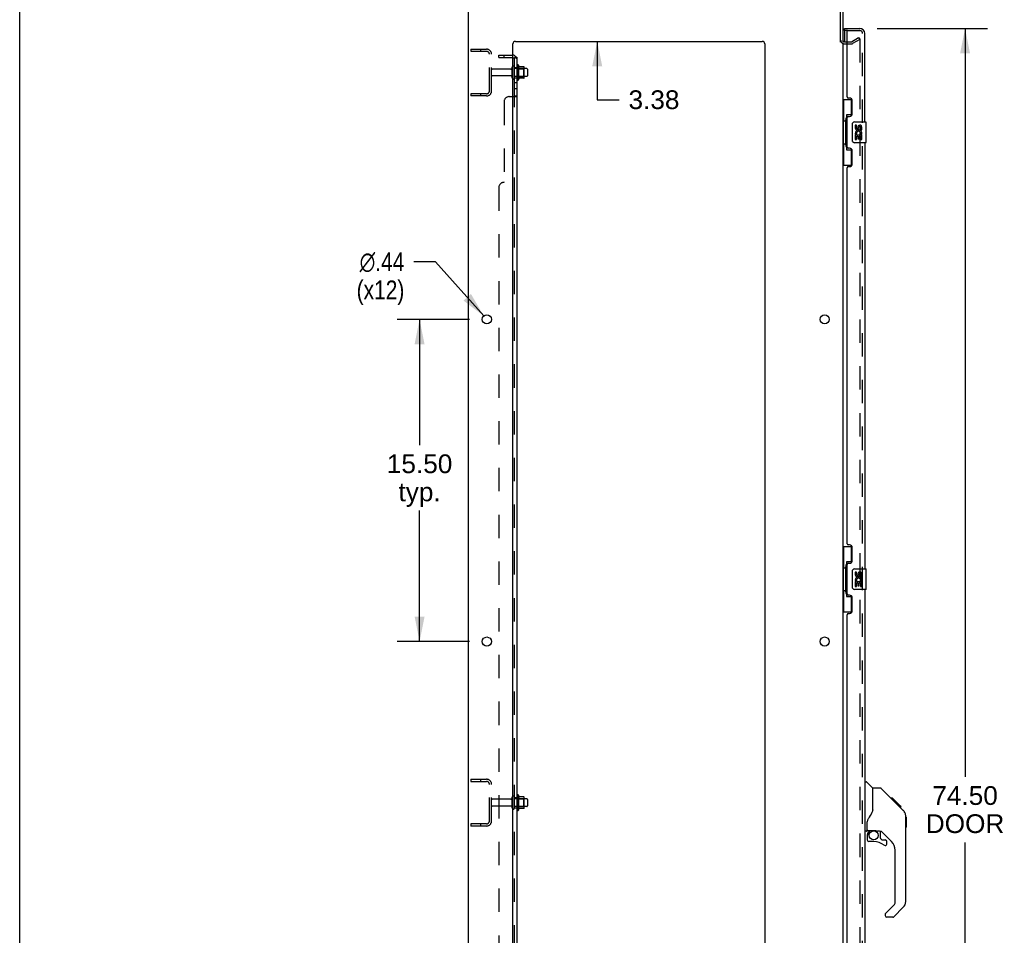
# Model space of a CAD drawing. Header units: inches. Extents: x 0 to 204, y 0 to 132.
# Tile 2 of 118: x 0 to 47, y 43 to 87. Entities that reach past the tile are written whole.
import ezdxf

# ---------------------------------------------------------------- set-up
doc = ezdxf.new("R2010")
doc.units = ezdxf.units.IN
doc.header["$LTSCALE"] = 11.243375
doc.header["$MEASUREMENT"] = 0
doc.linetypes.add('HIDDEN', pattern=[0.2, 0.1, -0.1])
doc.layers.get('0').update_dxf_attribs({"linetype": 'CONTINUOUS'})
for name, color, linetype in [('DEFAULT_2', 8, 'HIDDEN'), ('DIMENSIONS', 7, 'CONTINUOUS'), ('DOOR_ASSEMBLY', 7, 'CONTINUOUS'), ('SUBPANEL', 7, 'CONTINUOUS')]:
    doc.layers.add(name, color=color, linetype=linetype)
doc.styles.get("Standard").update_dxf_attribs({"font": 'arial.ttf'})
doc.styles.add('TEXTSTYLE_1', font='gdt', dxfattribs={"width": 0.8})
doc.dimstyles.new('DIMSTYLE_1', dxfattribs={"dimtxt": 0.901875, "dimasz": 1.2025, "dimexe": 0.09, "dimexo": 0.07, "dimgap": 0.0375, "dimtad": 0, "dimtih": 1, "dimtoh": 1, "dimzin": 4, "dimdsep": 46, "dimtxsty": 'Standard', "dimblk": '_FILLED', "dimblk1": '_FILLED', "dimblk2": '_FILLED', "dimcen": 0.09, "dimadec": 3, "dimazin": 1, "dimtfac": 1, "dimtdec": 3, "dimtofl": 0, "dimtmove": 0, "dimatfit": 3, "dimldrblk": '_FILLED', "dimfxl": 0, "dimtolj": 1, "dimtzin": 4, "dimarcsym": 0})
doc.dimstyles.new('DIMSTYLE_2', dxfattribs={"dimtxt": 0.901875, "dimasz": 1.2025, "dimexe": 0.09, "dimexo": 0.07, "dimgap": 0.09, "dimtad": 0, "dimtih": 1, "dimtoh": 1, "dimzin": 4, "dimdsep": 46, "dimtxsty": 'Standard', "dimblk": '_FILLED', "dimblk1": '_FILLED', "dimblk2": '_FILLED', "dimcen": 0.09, "dimadec": 3, "dimazin": 1, "dimtfac": 1, "dimtdec": 3, "dimtofl": 0, "dimtmove": 0, "dimatfit": 1, "dimldrblk": '_FILLED', "dimfxl": 0, "dimtolj": 1, "dimtzin": 4, "dimarcsym": 0})

# ---------------------------------------------------------------- blocks, each defined once
blk = doc.blocks.new('_FILLED')
at = {"color": 0, "linetype": 'ByBlock'}
blk.add_solid([(0, 0), (-1, 0.2), (-1, -0.2)], dxfattribs=at)
blk = doc.blocks.new('*D9')
at = {"layer": 'DIMENSIONS', "color": 2, "linetype": 'Continuous'}
for p, q in [((41.253, 86.71), (46.564, 86.71)), ((45.482, 86.71), (45.482, 50.703)), ((45.482, 12.21), (45.482, 47.546)), ((41.253, 12.21), (46.564, 12.21))]:
    blk.add_line(p, q, dxfattribs=at)
at = {"layer": 'DIMENSIONS', "color": 2, "linetype": 'Continuous', "xscale": 1.2025, "yscale": 1.2025, "zscale": 1.2025}
for p, rotation in [((45.482, 86.71), 90), ((45.482, 12.21), 270)]:
    blk.add_blockref('_FILLED', p, dxfattribs=dict(at, rotation=rotation))
at = {"layer": 'DIMENSIONS', "color": 2, "linetype": 'Continuous', "insert": (45.482, 50.252), "char_height": 0.9019, "width": 3.77513, "attachment_point": 2, "line_spacing_factor": 0.9}
blk.add_mtext('74.50\\PDOOR', dxfattribs=at)
blk = doc.blocks.new('*D16')
at = {"layer": 'DIMENSIONS', "color": 2, "linetype": 'Continuous'}
for p, q in [((21.633, 72.71), (18.157, 72.71)), ((19.239, 72.71), (19.239, 66.664)), ((19.239, 57.21), (19.239, 63.507)), ((21.633, 57.21), (18.157, 57.21))]:
    blk.add_line(p, q, dxfattribs=at)
at = {"layer": 'DIMENSIONS', "color": 2, "linetype": 'Continuous', "xscale": 1.2025, "yscale": 1.2025, "zscale": 1.2025}
for p, rotation in [((19.239, 72.71), 90), ((19.239, 57.21), 270)]:
    blk.add_blockref('_FILLED', p, dxfattribs=dict(at, rotation=rotation))
at = {"layer": 'DIMENSIONS', "color": 2, "linetype": 'Continuous', "insert": (19.239, 66.213), "char_height": 0.9019, "width": 3.15153, "attachment_point": 2, "line_spacing_factor": 0.9}
blk.add_mtext('15.50\\Ptyp.', dxfattribs=at)
blk = doc.blocks.new('*D17')
at = {"layer": 'DIMENSIONS', "color": 2, "linetype": 'Continuous'}
for p, q in [((20.009, 75.483), (18.957, 75.483)), ((22.329, 72.873), (20.009, 75.483))]:
    blk.add_line(p, q, dxfattribs=at)
at = {"layer": 'DIMENSIONS', "color": 2, "linetype": 'Continuous', "xscale": 1.2025, "yscale": 1.2025, "zscale": 1.2025, "rotation": 311.6388575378}
blk.add_blockref('_FILLED', (22.329, 72.873), dxfattribs=at)
at = {"layer": 'DIMENSIONS', "color": 2, "linetype": 'Continuous', "insert": (18.506, 75.934), "char_height": 0.90187, "width": 2.95261, "attachment_point": 3, "line_spacing_factor": 0.9, "style": 'TEXTSTYLE_1'}
blk.add_mtext('{\\fgdt;n}\\fArial;.44\\P(x12)', dxfattribs=at)
blk = doc.blocks.new('*D18')
at = {"layer": 'DIMENSIONS', "color": 2, "linetype": 'Continuous'}
for p, q in [((27.786, 89.46), (27.786, 91.865)), ((27.786, 86.085), (27.786, 83.278)), ((27.786, 83.278), (28.838, 83.278))]:
    blk.add_line(p, q, dxfattribs=at)
at = {"layer": 'DIMENSIONS', "color": 2, "linetype": 'Continuous', "xscale": 1.2025, "yscale": 1.2025, "zscale": 1.2025}
for p, rotation in [((27.786, 89.46), 270), ((27.786, 86.085), 90)]:
    blk.add_blockref('_FILLED', p, dxfattribs=dict(at, rotation=rotation))
at = {"layer": 'DIMENSIONS', "color": 2, "linetype": 'Continuous', "insert": (29.289, 83.729), "char_height": 0.9019, "width": 2.45082, "attachment_point": 1, "line_spacing_factor": 0.9}
blk.add_mtext('3.38', dxfattribs=at)

msp = doc.modelspace()

# ---------------------------------------------------------------- linework, layer by layer
at = {"color": 7, "linetype": 'Continuous'}
for p, q in [((0, 0), (0, 132.275)), ((23.999, 84.94), (23.999, 84.229)), ((24.254, 84.862), (24.026, 84.862)), ((24.265, 84.329), (24.265, 84.84)), ((24.399, 84.772), (24.265, 84.772)), ((24.399, 84.397), (24.265, 84.397)), ((24.429, 84.742), (24.429, 84.427)), ((24.254, 84.307), (24.026, 84.307)), ((23.999, 49.815), (23.999, 49.104)), ((24.254, 49.737), (24.026, 49.737)), ((24.265, 49.204), (24.265, 49.715)), ((24.399, 49.647), (24.265, 49.647)), ((24.399, 49.272), (24.265, 49.272)), ((24.429, 49.617), (24.429, 49.302)), ((24.254, 49.182), (24.026, 49.182))]:
    msp.add_line(p, q, dxfattribs=at)
at = {"color": 3, "linetype": 'Continuous'}
for p, q in [((21.6, 9.564), (21.6, 89.356)), ((39.496, 86.042), (39.496, 89.266)), ((39.6, 89.271), (39.6, 86.043)), ((23.725, 11.585), (23.725, 85.96)), ((23.85, 86.085), (35.725, 86.085)), ((35.85, 85.96), (35.85, 11.585)), ((39.6, 86.012), (39.6, 12.908)), ((39.685, 86.064), (39.804, 86.064))]:
    msp.add_line(p, q, dxfattribs=at)
for centre in [(22.475, 72.71), (38.725, 72.71), (22.475, 57.21), (38.725, 57.21)]:
    msp.add_circle(centre, 0.219, dxfattribs=at)
for centre, radius, start, end in [((23.85, 85.96), 0.125, 90, 180), ((35.725, 85.96), 0.125, 0, 90), ((39.685, 86.149), 0.085, 180, 270)]:
    msp.add_arc(centre, radius, start, end, dxfattribs=at)
at = {"color": 7, "linetype": 'Continuous'}
for centre, radius, start, end in [((23.749, 84.842), 0.055, 360, 115.9094), ((23.967, 84.919), 0.0384, 34.4497, 180), ((23.398, 84.585), 0.698, 23.9679, 30.6631), ((24.045, 84.872), 0.01, 203.9679, 270), ((24.254, 84.852), 0.01, 5.1938, 90), ((24.123, 84.84), 0.141, 0, 5.2081), ((23.749, 84.327), 0.055, 244.0906, 0), ((24.123, 84.329), 0.141, 354.7919, 360), ((24.399, 84.742), 0.03, 360, 90), ((24.399, 84.427), 0.03, 270, 0), ((23.967, 84.25), 0.0384, 180, 325.5503), ((23.398, 84.585), 0.698, 329.3369, 336.0321), ((24.045, 84.297), 0.01, 90, 156.0321), ((24.254, 84.317), 0.01, 270, 354.8062), ((23.967, 49.794), 0.0384, 34.4497, 180), ((23.398, 49.46), 0.698, 23.9679, 30.6631), ((24.045, 49.747), 0.01, 203.9679, 270), ((24.254, 49.727), 0.01, 5.1938, 90), ((24.123, 49.715), 0.141, 0, 5.2081), ((24.399, 49.617), 0.03, 360, 90), ((24.399, 49.302), 0.03, 270, 0), ((23.967, 49.125), 0.0384, 180, 325.5503), ((23.398, 49.46), 0.698, 329.3369, 336.0321), ((24.045, 49.172), 0.01, 90, 156.0321), ((24.254, 49.192), 0.01, 270, 354.8062), ((24.123, 49.204), 0.141, 354.7919, 360)]:
    msp.add_arc(centre, radius, start, end, dxfattribs=at)
at = {"layer": 'DEFAULT_2', "color": 8, "linetype": 'HIDDEN'}
for p, q in [((40.02, 86.068), (40.36, 86.264)), ((40.36, 86.264), (40.412, 86.174)), ((39.685, 85.96), (40.004, 85.96)), ((39.804, 86.064), (40.004, 86.064)), ((40.412, 86.174), (40.072, 85.978)), ((40.412, 86.194), (40.412, 12.725)), ((21.704, 85.71), (21.704, 85.606)), ((21.704, 85.71), (22.457, 85.71)), ((21.704, 85.606), (22.457, 85.606)), ((22.174, 85.71), (22.174, 85.606)), ((22.6, 83.706), (22.6, 85.463)), ((22.704, 83.706), (22.704, 85.463)), ((23.694, 84.327), (23.694, 84.842)), ((23.804, 84.327), (23.804, 84.842)), ((23.929, 84.919), (23.929, 84.25)), ((23.631, 84.75), (22.734, 84.75)), ((23.631, 84.42), (22.734, 84.42)), ((24.265, 84.772), (23.804, 84.772)), ((24.265, 84.397), (23.804, 84.397)), ((23.949, 84.768), (23.929, 84.788)), ((23.949, 84.401), (23.929, 84.381)), ((23.949, 84.768), (23.949, 84.401)), ((23.949, 84.768), (24.245, 84.768)), ((23.949, 84.401), (24.245, 84.401)), ((24.245, 84.768), (24.265, 84.788)), ((24.245, 84.768), (24.245, 84.401)), ((24.245, 84.401), (24.265, 84.381)), ((21.704, 83.564), (21.704, 83.46)), ((22.457, 83.564), (21.704, 83.564)), ((22.457, 83.46), (21.704, 83.46)), ((22.174, 83.564), (22.174, 83.46)), ((21.704, 50.585), (21.704, 50.481)), ((21.704, 50.585), (22.457, 50.585)), ((21.704, 50.481), (22.457, 50.481)), ((22.174, 50.585), (22.174, 50.481)), ((22.6, 48.581), (22.6, 50.338)), ((22.704, 48.581), (22.704, 50.338)), ((23.929, 49.794), (23.929, 49.125)), ((23.631, 49.625), (22.734, 49.625)), ((23.631, 49.295), (22.734, 49.295)), ((23.694, 49.202), (23.694, 49.717)), ((23.804, 49.202), (23.804, 49.717)), ((24.265, 49.647), (23.804, 49.647)), ((24.265, 49.272), (23.804, 49.272)), ((23.949, 49.643), (23.929, 49.663)), ((23.949, 49.276), (23.929, 49.256)), ((23.949, 49.643), (23.949, 49.276)), ((23.949, 49.643), (24.245, 49.643)), ((23.949, 49.276), (24.245, 49.276)), ((24.245, 49.643), (24.265, 49.663)), ((24.245, 49.643), (24.245, 49.276)), ((24.245, 49.276), (24.265, 49.256)), ((21.704, 48.439), (21.704, 48.335)), ((22.457, 48.439), (21.704, 48.439)), ((22.457, 48.335), (21.704, 48.335)), ((22.174, 48.439), (22.174, 48.335))]:
    msp.add_line(p, q, dxfattribs=at)
for points in [[(40.395, 86.214), (40.395, 86.214), (40.393, 86.214), (40.391, 86.213), (40.389, 86.213), (40.387, 86.212)], [(40.4, 86.213), (40.398, 86.214), (40.397, 86.214), (40.395, 86.214)], [(40.4, 86.213), (40.402, 86.212), (40.404, 86.211), (40.406, 86.21), (40.407, 86.208), (40.408, 86.207), (40.409, 86.205), (40.41, 86.203), (40.411, 86.201), (40.412, 86.198), (40.412, 86.196), (40.412, 86.194)]]:
    msp.add_lwpolyline(points, dxfattribs=at)
for centre, radius, start, end in [((39.685, 86.149), 0.189, 180, 270), ((40.004, 86.097), 0.033, 270, 300), ((40.004, 86.097), 0.137, 270, 300), ((22.457, 85.463), 0.246, 0, 90), ((22.457, 85.463), 0.142, 0, 90), ((23.631, 84.812), 0.0625, 270, 360), ((23.749, 84.842), 0.055, 115.9094, 180), ((22.734, 84.72), 0.03, 90, 180), ((22.734, 84.45), 0.03, 180, 270), ((23.631, 84.357), 0.0625, 0, 90), ((23.749, 84.327), 0.055, 180, 244.0906), ((22.457, 83.706), 0.246, 270, 360), ((22.457, 83.706), 0.142, 270, 360), ((22.457, 50.338), 0.246, 0, 90), ((22.457, 50.338), 0.142, 0, 90), ((23.749, 49.717), 0.055, 360, 180), ((22.734, 49.595), 0.03, 90, 180), ((22.734, 49.325), 0.03, 180, 270), ((23.631, 49.687), 0.0625, 270, 360), ((23.631, 49.232), 0.0625, 0, 90), ((23.749, 49.202), 0.055, 180, 0), ((22.457, 48.581), 0.246, 270, 360), ((22.457, 48.581), 0.142, 270, 360)]:
    msp.add_arc(centre, radius, start, end, dxfattribs=at)
at = {"layer": 'DOOR_ASSEMBLY', "color": 7, "linetype": 'Continuous'}
for p, q in [((39.679, 86.606), (39.679, 86.71)), ((39.818, 86.606), (39.679, 86.606)), ((39.679, 86.586), (39.679, 86.064)), ((39.6, 83.285), (40.04, 83.285)), ((39.639, 83.285), (39.639, 82.26)), ((40.004, 83.285), (40.004, 82.505)), ((39.777, 82.55), (39.777, 80.87)), ((40.004, 82.55), (39.777, 82.55)), ((39.617, 82.26), (39.617, 81.16)), ((39.617, 82.26), (39.74, 82.26)), ((39.74, 82.29), (39.74, 82.31)), ((39.74, 81.16), (39.74, 82.26)), ((40.063, 81.31), (40.063, 82.11)), ((40.163, 82.21), (40.703, 82.21)), ((40.2, 82.055), (40.2, 81.919)), ((40.263, 82.055), (40.2, 82.055)), ((40.263, 81.919), (40.263, 82.055)), ((40.328, 81.982), (40.328, 81.913)), ((40.389, 81.919), (40.389, 81.961)), ((40.452, 81.961), (40.452, 81.825)), ((40.515, 81.825), (40.515, 81.961)), ((40.718, 81.225), (40.718, 82.195)), ((40.2, 81.594), (40.2, 81.364)), ((40.218, 81.594), (40.2, 81.594)), ((40.253, 81.594), (40.28, 81.613)), ((40.253, 81.594), (40.515, 81.594)), ((40.263, 81.364), (40.263, 81.531)), ((40.263, 81.531), (40.328, 81.531)), ((40.328, 81.531), (40.328, 81.395)), ((40.389, 81.395), (40.389, 81.531)), ((40.389, 81.531), (40.452, 81.531)), ((40.444, 81.63), (40.502, 81.605)), ((40.452, 81.825), (40.515, 81.825)), ((40.452, 81.531), (40.452, 81.364)), ((40.515, 81.364), (40.515, 81.594)), ((39.617, 81.16), (39.74, 81.16)), ((39.639, 81.16), (39.639, 80.135)), ((39.74, 81.109), (39.74, 81.129)), ((40.703, 81.21), (40.163, 81.21)), ((40.2, 81.364), (40.263, 81.364)), ((40.328, 81.395), (40.389, 81.395)), ((40.452, 81.364), (40.515, 81.364)), ((39.777, 80.87), (40.004, 80.87)), ((40.004, 80.914), (40.004, 80.135)), ((39.6, 80.135), (40.04, 80.135)), ((39.6, 61.785), (40.04, 61.785)), ((39.639, 61.785), (39.639, 60.76)), ((40.004, 61.785), (40.004, 61.005)), ((39.617, 60.76), (39.617, 59.66)), ((39.617, 60.76), (39.74, 60.76)), ((39.74, 60.79), (39.74, 60.81)), ((39.74, 59.66), (39.74, 60.76)), ((39.777, 61.05), (39.777, 59.37)), ((40.004, 61.05), (39.777, 61.05)), ((40.163, 60.71), (40.703, 60.71)), ((40.718, 59.725), (40.718, 60.695)), ((40.063, 59.81), (40.063, 60.61)), ((40.2, 60.555), (40.2, 60.419)), ((40.263, 60.555), (40.2, 60.555)), ((40.263, 60.419), (40.263, 60.555)), ((40.328, 60.482), (40.328, 60.413)), ((40.389, 60.419), (40.389, 60.461)), ((40.452, 60.461), (40.452, 60.325)), ((40.452, 60.325), (40.515, 60.325)), ((40.515, 60.325), (40.515, 60.461)), ((40.703, 59.71), (40.163, 59.71)), ((40.2, 60.094), (40.2, 59.864)), ((40.218, 60.094), (40.2, 60.094)), ((40.2, 59.864), (40.263, 59.864)), ((40.253, 60.094), (40.28, 60.113)), ((40.253, 60.094), (40.515, 60.094)), ((40.263, 59.864), (40.263, 60.031)), ((40.263, 60.031), (40.328, 60.031)), ((40.328, 60.031), (40.328, 59.895)), ((40.328, 59.895), (40.389, 59.895)), ((40.389, 59.895), (40.389, 60.031)), ((40.389, 60.031), (40.452, 60.031)), ((40.444, 60.13), (40.502, 60.105)), ((40.452, 60.031), (40.452, 59.864)), ((40.452, 59.864), (40.515, 59.864)), ((40.515, 59.864), (40.515, 60.094)), ((39.617, 59.66), (39.74, 59.66)), ((39.639, 59.66), (39.639, 58.635)), ((39.74, 59.609), (39.74, 59.629)), ((39.777, 59.37), (40.004, 59.37)), ((40.004, 59.414), (40.004, 58.635)), ((39.6, 58.635), (40.04, 58.635)), ((40.658, 50.463), (40.72, 50.463)), ((41.046, 50.154), (40.748, 50.452)), ((41.412, 50.148), (41.051, 50.148)), ((41.051, 49.044), (41.051, 50.148)), ((42.233, 49.36), (41.468, 50.125)), ((41.989, 49.671), (41.923, 49.671)), ((41.997, 49.664), (41.93, 49.664)), ((42.006, 49.654), (41.94, 49.654)), ((42.013, 49.647), (41.946, 49.647)), ((42.021, 49.639), (41.954, 49.639)), ((42.041, 49.62), (41.974, 49.62)), ((41.989, 49.671), (42.316, 49.344)), ((42.063, 49.597), (41.996, 49.597)), ((42.086, 49.574), (42.02, 49.574)), ((42.11, 49.55), (42.043, 49.55)), ((42.134, 49.526), (42.067, 49.526)), ((42.158, 49.503), (42.091, 49.503)), ((42.18, 49.48), (42.113, 49.48)), ((42.2, 49.46), (42.133, 49.46)), ((42.217, 49.443), (42.151, 49.443)), ((42.23, 49.43), (42.164, 49.43)), ((42.235, 49.426), (42.168, 49.426)), ((42.237, 49.424), (42.17, 49.424)), ((42.237, 49.423), (42.17, 49.423)), ((42.238, 49.422), (42.171, 49.422)), ((42.206, 49.387), (42.171, 49.422)), ((42.24, 49.42), (42.173, 49.42)), ((42.245, 49.416), (42.178, 49.416)), ((42.251, 49.41), (42.184, 49.41)), ((42.264, 49.396), (42.197, 49.396)), ((42.233, 49.36), (42.206, 49.387)), ((42.279, 49.381), (42.213, 49.381)), ((42.287, 49.373), (42.22, 49.373)), ((42.294, 49.366), (42.227, 49.366)), ((42.233, 49.36), (42.511, 49.082)), ((42.306, 49.354), (42.239, 49.354)), ((42.311, 49.349), (42.244, 49.349)), ((42.315, 49.346), (42.248, 49.346)), ((42.316, 49.345), (42.249, 49.345)), ((42.316, 49.344), (42.249, 49.344)), ((42.317, 49.344), (42.25, 49.344)), ((42.405, 49.255), (42.317, 49.344)), ((41.051, 49.106), (41.03, 49.049)), ((42.334, 49.26), (42.401, 49.26)), ((42.402, 49.258), (42.336, 49.258)), ((42.405, 49.255), (42.338, 49.255)), ((42.626, 48.804), (42.625, 48.835)), ((42.626, 44.701), (42.626, 48.804)), ((40.776, 48.121), (40.776, 48.528)), ((42.646, 48.753), (42.626, 48.773)), ((42.646, 48.753), (42.646, 48.277)), ((40.736, 48.082), (40.658, 48.082)), ((40.776, 47.904), (40.776, 47.666)), ((40.795, 48.123), (41.091, 48.123)), ((40.833, 48.043), (40.913, 48.123)), ((40.839, 48.037), (40.836, 48.04)), ((40.843, 48.034), (40.839, 48.037)), ((40.848, 48.029), (40.843, 48.034)), ((41.363, 48.082), (41.276, 48.082)), ((41.406, 47.75), (41.406, 48.077)), ((41.941, 47.585), (41.44, 48.087)), ((42.646, 48.277), (42.626, 48.257)), ((41.091, 47.588), (40.854, 47.588)), ((41.409, 47.742), (41.481, 47.67)), ((41.489, 47.666), (41.642, 47.666)), ((41.721, 47.468), (41.721, 47.588)), ((42.114, 44.616), (42.114, 47.168)), ((41.656, 44.125), (42.091, 44.56)), ((41.642, 44.091), (41.642, 44.026)), ((42.511, 44.423), (42.059, 43.971)), ((42.003, 43.948), (41.721, 43.948))]:
    msp.add_line(p, q, dxfattribs=at)
at = {"layer": 'DOOR_ASSEMBLY', "color": 3, "linetype": 'Continuous'}
for p, q in [((39.679, 86.71), (40.411, 86.71)), ((39.804, 83.417), (39.804, 86.586)), ((40.658, 82.21), (40.658, 86.463)), ((39.924, 83.357), (39.864, 83.357)), ((40.054, 82.607), (40.054, 83.227)), ((39.864, 82.477), (39.924, 82.477)), ((39.804, 81.002), (39.804, 82.417)), ((40.658, 81.21), (40.658, 60.71)), ((39.924, 80.942), (39.864, 80.942)), ((40.054, 80.192), (40.054, 80.812)), ((39.864, 80.062), (39.924, 80.062)), ((39.804, 61.917), (39.804, 80.002)), ((39.924, 61.857), (39.864, 61.857)), ((40.054, 61.107), (40.054, 61.727)), ((39.804, 59.502), (39.804, 60.917)), ((39.864, 60.977), (39.924, 60.977)), ((40.658, 59.71), (40.658, 39.21)), ((39.924, 59.442), (39.864, 59.442)), ((40.054, 58.692), (40.054, 59.312)), ((39.804, 40.417), (39.804, 58.502)), ((39.864, 58.562), (39.924, 58.562))]:
    msp.add_line(p, q, dxfattribs=at)
at = {"layer": 'DOOR_ASSEMBLY', "color": 8, "linetype": 'HIDDEN'}
for p, q in [((39.824, 86.606), (39.818, 86.606)), ((39.824, 86.606), (40.411, 86.606)), ((40.554, 12.456), (40.554, 86.463))]:
    msp.add_line(p, q, dxfattribs=at)
at = {"layer": 'DOOR_ASSEMBLY', "color": 7, "linetype": 'Continuous'}
for points in [[(39.777, 82.526), (39.777, 82.522), (39.777, 82.519), (39.778, 82.515), (39.779, 82.51), (39.781, 82.506), (39.783, 82.501), (39.786, 82.495), (39.789, 82.489), (39.792, 82.483), (39.796, 82.476), (39.8, 82.468), (39.805, 82.46), (39.81, 82.452), (39.813, 82.449)], [(40.063, 82.11), (40.063, 82.116), (40.063, 82.122), (40.064, 82.128), (40.066, 82.134), (40.067, 82.14), (40.069, 82.146)], [(40.069, 81.273), (40.067, 81.279), (40.066, 81.285), (40.064, 81.291), (40.063, 81.297), (40.063, 81.303), (40.063, 81.31)], [(39.813, 80.971), (39.81, 80.967), (39.805, 80.959), (39.8, 80.951), (39.796, 80.943), (39.792, 80.936), (39.789, 80.93), (39.786, 80.924), (39.783, 80.918), (39.781, 80.913), (39.779, 80.909), (39.778, 80.904), (39.777, 80.9), (39.777, 80.897), (39.777, 80.893)], [(39.777, 61.026), (39.777, 61.022), (39.777, 61.019), (39.778, 61.015), (39.779, 61.01), (39.781, 61.006), (39.783, 61.001), (39.786, 60.995), (39.789, 60.989), (39.792, 60.983), (39.796, 60.976), (39.8, 60.968), (39.805, 60.96), (39.81, 60.952), (39.813, 60.949)], [(40.063, 60.61), (40.063, 60.616), (40.063, 60.622), (40.064, 60.628), (40.066, 60.634), (40.067, 60.64), (40.069, 60.646)], [(40.069, 59.773), (40.067, 59.779), (40.066, 59.785), (40.064, 59.791), (40.063, 59.797), (40.063, 59.803), (40.063, 59.81)], [(39.813, 59.471), (39.81, 59.467), (39.805, 59.459), (39.8, 59.451), (39.796, 59.443), (39.792, 59.436), (39.789, 59.43), (39.786, 59.424), (39.783, 59.418), (39.781, 59.413), (39.779, 59.409), (39.778, 59.404), (39.777, 59.4), (39.777, 59.397), (39.777, 59.393)], [(41.468, 50.125), (41.46, 50.132), (41.452, 50.138), (41.443, 50.142), (41.433, 50.146), (41.423, 50.148), (41.412, 50.148)], [(42.171, 49.422), (42.15, 49.443), (42.128, 49.465), (42.107, 49.487)], [(41.03, 49.049), (41, 48.98), (40.963, 48.909), (40.921, 48.837), (40.874, 48.764), (40.829, 48.698)], [(42.626, 48.804), (42.625, 48.834), (42.62, 48.875), (42.61, 48.916), (42.596, 48.954), (42.578, 48.992), (42.557, 49.027), (42.532, 49.06), (42.511, 49.082)], [(40.829, 48.698), (40.818, 48.681), (40.803, 48.653), (40.79, 48.62), (40.782, 48.586), (40.777, 48.552), (40.776, 48.528)], [(40.848, 48.029), (40.838, 48.019), (40.83, 48.008), (40.822, 47.997), (40.815, 47.984), (40.809, 47.972), (40.804, 47.959), (40.801, 47.945), (40.798, 47.932), (40.796, 47.918), (40.796, 47.904)], [(40.836, 48.04), (40.835, 48.042), (40.834, 48.042), (40.834, 48.043), (40.833, 48.043)], [(41.091, 48.123), (41.098, 48.123), (41.118, 48.122), (41.138, 48.119), (41.159, 48.116), (41.178, 48.111), (41.196, 48.106), (41.212, 48.1), (41.226, 48.095), (41.238, 48.091), (41.249, 48.087), (41.258, 48.085), (41.266, 48.083), (41.274, 48.082), (41.275, 48.082)]]:
    msp.add_lwpolyline(points, dxfattribs=at)
msp.add_circle((41.091, 47.883), 0.217, dxfattribs=at)
at = {"layer": 'DOOR_ASSEMBLY', "color": 3, "linetype": 'Continuous'}
for centre, radius, start, end in [((40.411, 86.463), 0.246, 0, 90), ((39.824, 86.586), 0.02, 90, 180), ((39.864, 83.417), 0.06, 180, 270), ((39.924, 83.227), 0.13, 0, 90), ((39.864, 82.417), 0.06, 90, 180), ((39.924, 82.607), 0.13, 270, 360), ((39.864, 81.002), 0.06, 180, 270), ((39.924, 80.812), 0.13, 0, 90), ((39.864, 80.002), 0.06, 90, 180), ((39.924, 80.192), 0.13, 270, 360), ((39.864, 61.917), 0.06, 180, 270), ((39.924, 61.727), 0.13, 0, 90), ((39.924, 61.107), 0.13, 270, 360), ((39.864, 60.917), 0.06, 90, 180), ((39.864, 59.502), 0.06, 180, 270), ((39.924, 59.312), 0.13, 0, 90), ((39.864, 58.502), 0.06, 90, 180), ((39.924, 58.692), 0.13, 270, 360)]:
    msp.add_arc(centre, radius, start, end, dxfattribs=at)
at = {"layer": 'DOOR_ASSEMBLY', "color": 7, "linetype": 'Continuous'}
for centre, radius, start, end in [((39.699, 86.586), 0.02, 102.8571, 180), ((40.163, 82.11), 0.1, 90, 158.7946), ((40.42, 81.961), 0.0943, 68.6999, 167.4338), ((40.42, 81.961), 0.0314, 0, 180.0485), ((40.42, 81.961), 0.0943, 0, 68.6704), ((40.703, 82.195), 0.015, 0, 90), ((40.295, 81.919), 0.0943, 180, 360), ((40.354, 81.667), 0.154, 161.4199, 206.1963), ((40.357, 81.668), 0.157, 336.5966, 161.8791), ((40.357, 81.668), 0.157, 205.737, 207.8532), ((40.295, 81.919), 0.0314, 180, 261.2295), ((40.357, 81.668), 0.0943, 336.5966, 215.1122), ((40.294, 81.924), 0.0362, 263.4285, 341.7628), ((40.163, 81.31), 0.1, 201.205, 270), ((40.703, 81.225), 0.015, 270, 360), ((40.163, 60.61), 0.1, 90, 158.7946), ((40.703, 60.695), 0.015, 0, 90), ((40.295, 60.419), 0.0943, 180, 360), ((40.354, 60.167), 0.154, 161.4199, 206.1963), ((40.357, 60.168), 0.157, 336.5966, 161.8791), ((40.295, 60.419), 0.0314, 180, 261.2295), ((40.357, 60.168), 0.0943, 336.5966, 215.1122), ((40.294, 60.424), 0.0362, 263.4285, 341.7628), ((40.42, 60.461), 0.0943, 68.6999, 167.4338), ((40.42, 60.461), 0.0314, 0, 180.0485), ((40.42, 60.461), 0.0943, 0, 68.6704), ((40.163, 59.81), 0.1, 201.205, 270), ((40.357, 60.168), 0.157, 205.737, 207.8532), ((40.703, 59.725), 0.015, 270, 360), ((40.72, 50.424), 0.0394, 45, 90), ((41.032, 50.14), 0.0197, 0, 45), ((42.193, 48.788), 0.433, 42.2386, 42.7273), ((40.736, 48.121), 0.0394, 270, 360), ((40.795, 48.143), 0.0197, 180, 270), ((40.973, 47.904), 0.197, 135, 180), ((41.363, 47.885), 0.197, 45, 90), ((40.854, 47.666), 0.0787, 180, 270), ((41.091, 46.8), 0.787, 50.4788, 90), ((41.417, 47.75), 0.0118, 180, 225), ((41.489, 47.678), 0.0118, 225, 270), ((41.642, 47.468), 0.0787, 230.4788, 360), ((41.642, 47.588), 0.0787, 0, 90), ((41.524, 47.168), 0.591, 0, 45), ((42.036, 44.616), 0.0787, 315, 360), ((42.232, 44.701), 0.394, 315, 360), ((41.689, 44.091), 0.0472, 135, 180), ((41.721, 44.026), 0.0787, 180, 270), ((42.003, 44.026), 0.0787, 270, 315)]:
    msp.add_arc(centre, radius, start, end, dxfattribs=at)
at = {"layer": 'DOOR_ASSEMBLY', "color": 8, "linetype": 'HIDDEN'}
msp.add_arc((40.411, 86.463), 0.142, 0, 90, dxfattribs=at)
at = {"layer": 'DOOR_ASSEMBLY', "color": 7, "linetype": 'Continuous'}
for centre, start_param, end_param in [((39.844, 82.3), 0.699287, 1.51401), ((39.844, 82.3), -4.655602, -3.84088), ((39.844, 81.119), 0.699287, 1.51401), ((39.844, 81.119), -4.655602, -3.84088), ((39.844, 60.8), 0.699287, 1.51401), ((39.844, 60.8), -4.655602, -3.84088), ((39.844, 59.619), 0.699287, 1.51401), ((39.844, 59.619), -4.655602, -3.84088)]:
    msp.add_ellipse(centre, major_axis=(0, 0.18), ratio=0.579493, start_param=start_param, end_param=end_param, dxfattribs=at)
at = {"layer": 'SUBPANEL', "color": 8, "linetype": 'HIDDEN'}
for p, q in [((23.054, 85.303), (23.054, 85.428)), ((23.054, 85.428), (23.692, 85.428)), ((23.054, 85.303), (23.692, 85.303)), ((23.304, 85.303), (23.304, 85.428)), ((23.828, 85.303), (23.778, 85.262)), ((23.804, 84.835), (23.929, 84.835)), ((23.804, 84.335), (23.929, 84.335)), ((23.804, 84.106), (23.929, 84.106)), ((23.554, 83.428), (23.725, 83.428)), ((23.802, 83.459), (23.803, 83.461)), ((23.803, 83.462), (23.804, 83.464)), ((23.804, 83.825), (23.929, 83.825)), ((23.804, 15.455), (23.804, 83.464)), ((23.304, 83.178), (23.304, 79.303)), ((23.054, 79.053), (23.054, 19.866)), ((23.804, 49.71), (23.929, 49.71)), ((23.804, 49.21), (23.929, 49.21))]:
    msp.add_line(p, q, dxfattribs=at)
at = {"layer": 'SUBPANEL', "color": 7, "linetype": 'Continuous'}
for p, q in [((23.804, 83.464), (23.804, 85.303)), ((23.804, 85.303), (23.929, 85.303)), ((23.875, 85.342), (23.828, 85.303)), ((23.804, 83.464), (23.929, 83.464))]:
    msp.add_line(p, q, dxfattribs=at)
at = {"layer": 'SUBPANEL', "color": 3, "linetype": 'Continuous'}
for p, q in [((23.929, 13.616), (23.929, 85.303)), ((23.725, 83.428), (23.875, 83.428))]:
    msp.add_line(p, q, dxfattribs=at)
at = {"layer": 'SUBPANEL', "color": 7, "linetype": 'Continuous'}
for points in [[(23.778, 85.262), (23.778, 85.263), (23.778, 85.264), (23.778, 85.265), (23.778, 85.266), (23.778, 85.267), (23.779, 85.268), (23.78, 85.269), (23.781, 85.271), (23.782, 85.272), (23.784, 85.274), (23.786, 85.276)], [(23.786, 85.276), (23.789, 85.28), (23.791, 85.282), (23.793, 85.284), (23.795, 85.286), (23.797, 85.289)], [(23.797, 85.289), (23.799, 85.291), (23.8, 85.293), (23.801, 85.296), (23.802, 85.298)], [(23.778, 83.428), (23.778, 83.43), (23.778, 83.432), (23.778, 83.433), (23.778, 83.435), (23.778, 83.437), (23.779, 83.438), (23.78, 83.44), (23.781, 83.441), (23.782, 83.443), (23.784, 83.444), (23.786, 83.445), (23.787, 83.447), (23.789, 83.448)], [(23.789, 83.448), (23.793, 83.451), (23.795, 83.452), (23.797, 83.453), (23.799, 83.455), (23.8, 83.456), (23.801, 83.458), (23.802, 83.459), (23.803, 83.461), (23.803, 83.462), (23.804, 83.464)]]:
    msp.add_lwpolyline(points, dxfattribs=at)
at = {"layer": 'SUBPANEL', "color": 8, "linetype": 'HIDDEN'}
for points in [[(23.8, 85.28), (23.8, 85.28), (23.8, 85.28), (23.8, 85.28), (23.8, 85.281), (23.8, 85.281), (23.801, 85.281), (23.801, 85.281), (23.802, 85.282), (23.802, 85.282), (23.803, 85.282), (23.803, 85.283), (23.804, 85.283), (23.805, 85.283), (23.805, 85.284), (23.806, 85.284), (23.807, 85.284), (23.807, 85.285), (23.808, 85.285), (23.809, 85.285), (23.809, 85.286), (23.81, 85.286), (23.811, 85.286), (23.811, 85.287), (23.812, 85.287), (23.813, 85.287), (23.814, 85.288), (23.814, 85.288), (23.815, 85.289), (23.816, 85.289), (23.817, 85.289), (23.818, 85.29), (23.818, 85.29), (23.819, 85.29), (23.82, 85.291), (23.821, 85.291), (23.822, 85.291), (23.823, 85.292), (23.824, 85.292), (23.824, 85.293), (23.825, 85.293), (23.826, 85.293), (23.827, 85.294), (23.828, 85.294), (23.829, 85.294), (23.83, 85.295), (23.831, 85.295), (23.832, 85.296), (23.834, 85.296), (23.835, 85.296), (23.836, 85.297), (23.837, 85.297), (23.838, 85.297), (23.839, 85.298), (23.84, 85.298), (23.841, 85.298), (23.842, 85.299), (23.843, 85.299), (23.844, 85.299), (23.845, 85.3), (23.847, 85.3), (23.848, 85.3), (23.849, 85.3), (23.85, 85.301), (23.851, 85.301), (23.852, 85.301), (23.853, 85.301), (23.853, 85.302), (23.854, 85.302), (23.855, 85.302), (23.856, 85.302), (23.857, 85.302), (23.858, 85.303), (23.859, 85.303), (23.86, 85.303), (23.861, 85.303), (23.861, 85.303), (23.862, 85.303), (23.862, 85.303), (23.863, 85.303), (23.863, 85.303), (23.863, 85.303)], [(23.804, 85.283), (23.803, 85.283), (23.803, 85.283), (23.802, 85.282), (23.802, 85.282), (23.801, 85.282), (23.801, 85.281), (23.8, 85.281), (23.8, 85.281), (23.8, 85.28), (23.8, 85.28), (23.8, 85.28)], [(23.802, 85.298), (23.803, 85.3), (23.803, 85.302), (23.804, 85.303)], [(23.863, 85.303), (23.863, 85.303), (23.863, 85.303), (23.863, 85.303), (23.863, 85.303), (23.863, 85.303), (23.862, 85.303), (23.862, 85.303), (23.861, 85.303), (23.861, 85.303), (23.86, 85.303)], [(23.778, 83.435), (23.778, 83.437), (23.779, 83.438)], [(23.778, 83.428), (23.778, 83.43), (23.778, 83.432), (23.778, 83.433), (23.778, 83.435)], [(23.78, 83.44), (23.781, 83.441), (23.782, 83.443), (23.784, 83.444), (23.786, 83.445), (23.787, 83.447)], [(23.797, 83.453), (23.799, 83.455), (23.8, 83.456), (23.801, 83.458), (23.802, 83.459)], [(23.875, 83.428), (23.877, 83.43), (23.879, 83.431), (23.882, 83.433), (23.885, 83.435)], [(23.916, 83.448), (23.918, 83.45), (23.921, 83.452), (23.923, 83.454), (23.925, 83.456), (23.927, 83.457), (23.928, 83.459)], [(23.928, 83.461), (23.929, 83.462), (23.929, 83.464)]]:
    msp.add_lwpolyline(points, dxfattribs=at)
at = {"layer": 'SUBPANEL', "color": 3, "linetype": 'Continuous'}
for points in [[(23.875, 85.342), (23.877, 85.34), (23.879, 85.338), (23.882, 85.335), (23.885, 85.334), (23.888, 85.332), (23.892, 85.33), (23.895, 85.328), (23.899, 85.327)], [(23.899, 85.327), (23.906, 85.323), (23.909, 85.322), (23.913, 85.32), (23.916, 85.319), (23.918, 85.317), (23.921, 85.316), (23.923, 85.314), (23.925, 85.312), (23.927, 85.31), (23.928, 85.308), (23.928, 85.306), (23.929, 85.305), (23.929, 85.303)], [(23.875, 83.428), (23.877, 83.43), (23.879, 83.431), (23.882, 83.433), (23.885, 83.435), (23.888, 83.436), (23.892, 83.438), (23.895, 83.439), (23.903, 83.442)], [(23.903, 83.442), (23.906, 83.444), (23.909, 83.445), (23.913, 83.447), (23.916, 83.448), (23.918, 83.45), (23.921, 83.452), (23.923, 83.454), (23.925, 83.456), (23.927, 83.457), (23.928, 83.459), (23.928, 83.461), (23.929, 83.462), (23.929, 83.464)]]:
    msp.add_lwpolyline(points, dxfattribs=at)
at = {"layer": 'SUBPANEL', "color": 8, "linetype": 'HIDDEN'}
for centre, radius, start, end in [((23.692, 85.191), 0.237, 81.9946, 90), ((23.692, 85.191), 0.112, 72.8585, 90), ((23.692, 85.191), 0.237, 0, 39.4342), ((23.554, 83.178), 0.25, 90, 180), ((23.304, 79.053), 0.25, 90, 180)]:
    msp.add_arc(centre, radius, start, end, dxfattribs=at)
at = {"layer": 'SUBPANEL', "color": 3, "linetype": 'Continuous'}
msp.add_arc((23.692, 85.191), 0.237, 39.4342, 81.9946, dxfattribs=at)
at = {"layer": 'SUBPANEL', "color": 7, "linetype": 'Continuous'}
msp.add_arc((23.692, 85.191), 0.112, 0, 72.8585, dxfattribs=at)

# ---------------------------------------------------------------- dimensions: what is measured, and where the dimension line sits
at = {"layer": 'DIMENSIONS', "color": 2, "linetype": 'Continuous'}
dim = msp.add_linear_dim(base=(27.785598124, 86.084522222), p1=(21.711603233, 89.459522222), p2=(23.849603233, 86.084522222), angle=270, dimstyle='DIMSTYLE_1', dxfattribs=at)
dim.commit()
dim.dimension.update_dxf_attribs({"geometry": '*D18', "text_midpoint": (30.511284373, 83.273100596), "dimtype": 160})
for base, p1, p2, text, picture, middle in [((45.482, 12.21), (41.183, 86.71), (41.183, 12.21), '<>\\PDOOR', '*D9', (45.482, 49.125)), ((19.239, 57.21), (21.703, 72.71), (21.703, 57.21), '<>\\Ptyp.', '*D16', (19.239, 65.086))]:
    dim = msp.add_linear_dim(base=base, p1=p1, p2=p2, angle=270, text=text, dimstyle='DIMSTYLE_1', dxfattribs=at)
    dim.commit()
    dim.dimension.update_dxf_attribs({"geometry": picture, "text_midpoint": middle, "dimtype": 160})
dim = msp.add_diameter_dim_2p(p1=(22.329, 72.873), p2=(22.62, 72.546), text='%%c<>\\P(x12)', dimstyle='DIMSTYLE_2', override={"dimpost": '<>'}, dxfattribs=at)
dim.commit()
dim.dimension.update_dxf_attribs({"geometry": '*D17', "text_midpoint": (17.03, 74.806), "dimtype": 163})

doc.saveas('drawing.dxf')
